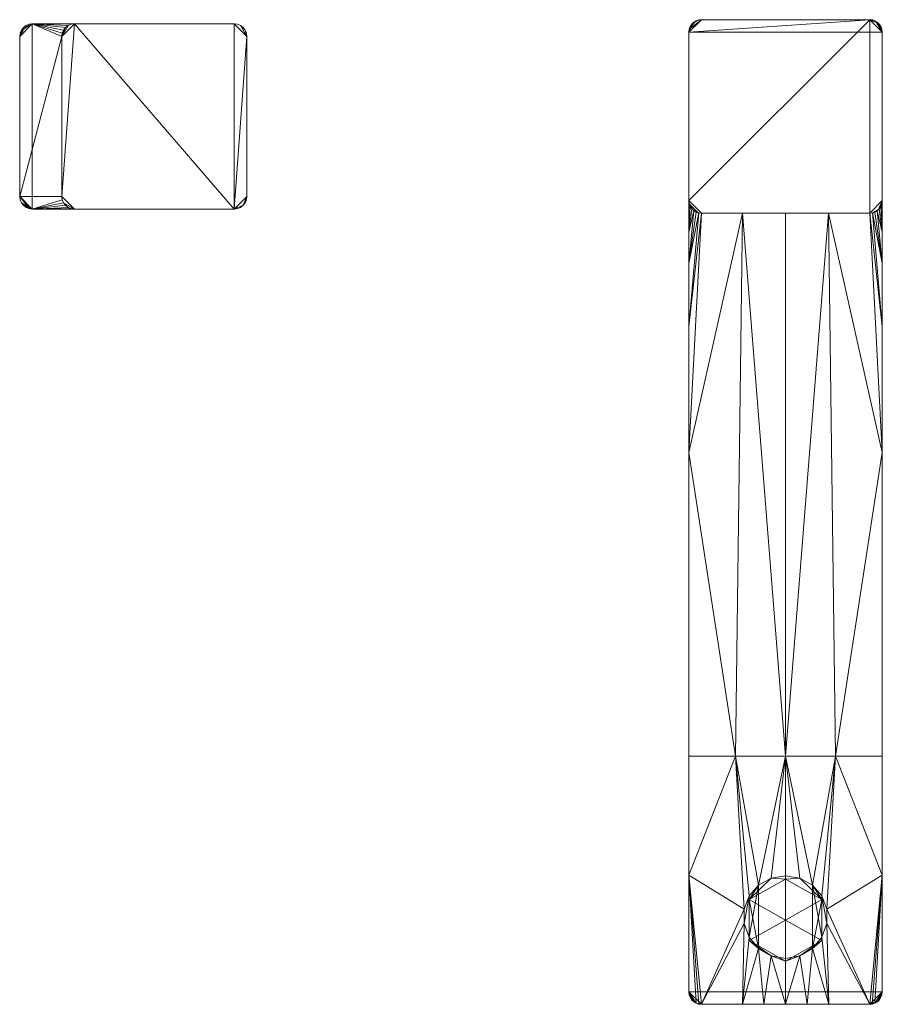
# Model space of a CAD drawing. Header units: millimetres. Extents: x -15489 to 15034, y -13406 to 13375.
# Tile 4 of 10: x -770 to -565, y -2901 to -2667. Entities that reach past the tile are written whole.
import ezdxf

# ---------------------------------------------------------------- set-up
doc = ezdxf.new("R2010")
doc.units = ezdxf.units.MM
doc.layers.add('P-SANR-FIXT', color=6, linetype='Continuous', lineweight=9)

# ---------------------------------------------------------------- blocks, each defined once
blk = doc.blocks.new('FFAS1300-601440BT0_REVIT - Acacia E deck-moiunted B_S basin mixer-348036-_3D_')
at = {"layer": 'P-SANR-FIXT'}
mesh = blk.add_polyface(dxfattribs=at)
corners = [(-131, -22, 36), (-130.22, -21.9, 36), (-129.5, -21.6, 36), (-128.88, -21.12, 36), (-128.4, -20.5, 36), (-128.1, -19.78, 36), (-128, -19, 36), (-128, 19, 36), (-128.1, 19.78, 36), (-128.4, 20.5, 36), (-128.88, 21.12, 36), (-129.5, 21.6, 36), (-130.22, 21.9, 36), (-131, 22, 36), (-179, 22, 36), (-179.78, 21.9, 36), (-180.5, 21.6, 36), (-181.12, 21.12, 36), (-181.6, 20.5, 36), (-181.9, 19.78, 36), (-182, 19, 36), (-182, -19, 36), (-181.9, -19.78, 36), (-181.6, -20.5, 36), (-181.12, -21.12, 36), (-180.5, -21.6, 36), (-179.78, -21.9, 36), (-179, -22, 36)]
mesh.append_faces([[corners[k] for k in face] for face in [(27, 21, 26)]], dxfattribs={"vtx0": -1, "vtx1": -1})
mesh.append_faces([[corners[k] for k in face] for face in [(7, 13, 0, 6), (0, 3, 6)]], dxfattribs={"vtx0": -1, "vtx1": -1, "vtx2": -1})
mesh.append_faces([[corners[k] for k in face] for face in [(20, 16, 17)]], dxfattribs={"vtx0": -1, "vtx2": -1})
mesh.append_faces([[corners[k] for k in face] for face in [(14, 20, 21, 27)]], dxfattribs={"vtx0": -1, "vtx2": -1, "vtx3": -1})
mesh.append_faces([[corners[k] for k in face] for face in [(19, 20, 17, 18), (25, 26, 23, 24)]], dxfattribs={"vtx1": -1})
mesh.append_faces([[corners[k] for k in face] for face in [(13, 14, 27, 0)]], dxfattribs={"vtx1": -1, "vtx3": -1})
mesh.append_faces([[corners[k] for k in face] for face in [(7, 8, 9)]], dxfattribs={"vtx2": -1})
mesh.append_faces([[corners[k] for k in face] for face in [(14, 15, 16, 20), (11, 12, 13, 7), (9, 10, 11, 7), (21, 22, 23, 26)]], dxfattribs={"vtx2": -1, "vtx3": -1})
mesh.append_faces([[corners[k] for k in face] for face in [(3, 4, 5, 6), (0, 1, 2, 3)]], dxfattribs={"vtx3": -1})
mesh = blk.add_polyface(dxfattribs=at)
corners = [(-179, -22, 33), (-179.78, -21.9, 33), (-180.5, -21.6, 33), (-181.12, -21.12, 33), (-181.6, -20.5, 33), (-181.9, -19.78, 33), (-182, -19, 33), (-182, 19, 33), (-181.9, 19.78, 33), (-181.6, 20.5, 33), (-181.12, 21.12, 33), (-180.5, 21.6, 33), (-179.78, 21.9, 33), (-179, 22, 33), (-169, 22, 33), (-169.78, 21.9, 33), (-170.5, 21.6, 33), (-171.12, 21.12, 33), (-171.6, 20.5, 33), (-171.9, 19.78, 33), (-172, 19, 33), (-172, -19, 33), (-171.9, -19.78, 33), (-171.6, -20.5, 33), (-171.12, -21.12, 33), (-170.5, -21.6, 33), (-169.78, -21.9, 33), (-169, -22, 33)]
mesh.append_faces([[corners[k] for k in face] for face in [(18, 13, 17)]], dxfattribs={"vtx0": -1, "vtx1": -1})
mesh.append_faces([[corners[k] for k in face] for face in [(0, 6, 21, 22)]], dxfattribs={"vtx0": -1, "vtx1": -1, "vtx3": -1})
mesh.append_faces([[corners[k] for k in face] for face in [(13, 9, 10)]], dxfattribs={"vtx0": -1, "vtx2": -1})
mesh.append_faces([[corners[k] for k in face] for face in [(20, 6, 7, 13)]], dxfattribs={"vtx0": -1, "vtx2": -1, "vtx3": -1})
mesh.append_faces([[corners[k] for k in face] for face in [(13, 7, 8, 9), (0, 4, 5, 6)]], dxfattribs={"vtx0": -1, "vtx3": -1})
mesh.append_faces([[corners[k] for k in face] for face in [(2, 3, 0, 1), (14, 15, 13)]], dxfattribs={"vtx1": -1})
mesh.append_faces([[corners[k] for k in face] for face in [(3, 4, 0), (19, 20, 13), (18, 19, 13), (16, 17, 13), (15, 16, 13), (22, 23, 0), (24, 25, 0), (25, 26, 0), (23, 24, 0), (20, 21, 6)]], dxfattribs={"vtx1": -1, "vtx2": -1})
mesh.append_faces([[corners[k] for k in face] for face in [(11, 12, 13, 10), (26, 27, 0)]], dxfattribs={"vtx2": -1})
mesh = blk.add_polyface(dxfattribs=at)
corners = [(-182, 19, 36), (-181.9, 19.78, 36), (-181.6, 20.5, 36), (-181.12, 21.12, 36), (-180.5, 21.6, 36), (-179.78, 21.9, 36), (-179, 22, 36), (-179, 22, 33), (-179.78, 21.9, 33), (-180.5, 21.6, 33), (-181.12, 21.12, 33), (-181.6, 20.5, 33), (-181.9, 19.78, 33), (-182, 19, 33)]
mesh.append_faces([[corners[k] for k in face] for face in [(7, 8, 5, 6), (0, 1, 12, 13)]], dxfattribs={"vtx1": -1})
mesh.append_faces([[corners[k] for k in face] for face in [(8, 9, 4, 5), (3, 4, 9, 10), (10, 11, 2, 3), (11, 12, 1, 2)]], dxfattribs={"vtx1": -1, "vtx3": -1})
mesh = blk.add_polyface(dxfattribs=at)
corners = [(-179, 22, 36), (-131, 22, 36), (-131, 22), (-169, 22), (-169, 22, 33), (-179, 22, 33)]
mesh.append_faces([[corners[k] for k in face] for face in [(2, 3, 4, 1)]], dxfattribs={"vtx2": -1})
mesh.append_faces([[corners[k] for k in face] for face in [(4, 5, 0, 1)]], dxfattribs={"vtx3": -1})
mesh = blk.add_polyface(dxfattribs=at)
corners = [(-169, 22), (-131, 22), (-130.22, 21.9), (-129.5, 21.6), (-128.88, 21.12), (-128.4, 20.5), (-128.1, 19.78), (-128, 19), (-128, -19), (-128.1, -19.78), (-128.4, -20.5), (-128.88, -21.12), (-129.5, -21.6), (-130.22, -21.9), (-131, -22), (-169, -22), (-169.78, -21.9), (-170.5, -21.6), (-171.12, -21.12), (-171.6, -20.5), (-171.9, -19.78), (-172, -19), (-172, 19), (-171.9, 19.78), (-171.6, 20.5), (-171.12, 21.12), (-170.5, 21.6), (-169.78, 21.9)]
mesh.append_faces([[corners[k] for k in face] for face in [(25, 22, 23, 24)]], dxfattribs={"vtx0": -1})
mesh.append_faces([[corners[k] for k in face] for face in [(0, 22, 26, 27), (26, 22, 25)]], dxfattribs={"vtx0": -1, "vtx1": -1})
mesh.append_faces([[corners[k] for k in face] for face in [(8, 11, 14, 7)]], dxfattribs={"vtx0": -1, "vtx1": -1, "vtx2": -1})
mesh.append_faces([[corners[k] for k in face] for face in [(7, 14, 0, 1)]], dxfattribs={"vtx0": -1, "vtx1": -1, "vtx3": -1})
mesh.append_faces([[corners[k] for k in face] for face in [(0, 21, 22)]], dxfattribs={"vtx0": -1, "vtx2": -1})
mesh.append_faces([[corners[k] for k in face] for face in [(4, 5, 3)]], dxfattribs={"vtx1": -1})
mesh.append_faces([[corners[k] for k in face] for face in [(14, 15, 21, 0)]], dxfattribs={"vtx1": -1, "vtx2": -1, "vtx3": -1})
mesh.append_faces([[corners[k] for k in face] for face in [(17, 18, 19), (12, 13, 14, 11), (9, 10, 11, 8)]], dxfattribs={"vtx2": -1})
mesh.append_faces([[corners[k] for k in face] for face in [(15, 16, 17, 19), (19, 20, 21, 15), (5, 6, 7, 3), (1, 2, 3, 7)]], dxfattribs={"vtx2": -1, "vtx3": -1})
mesh = blk.add_polyface(dxfattribs=at)
corners = [(-169, 22), (-169.78, 21.9), (-170.5, 21.6), (-171.12, 21.12), (-171.6, 20.5), (-171.9, 19.78), (-172, 19), (-172, 19, 33), (-171.9, 19.78, 33), (-171.6, 20.5, 33), (-171.12, 21.12, 33), (-170.5, 21.6, 33), (-169.78, 21.9, 33), (-169, 22, 33)]
mesh.append_faces([[corners[k] for k in face] for face in [(0, 1, 12, 13), (7, 8, 5, 6)]], dxfattribs={"vtx1": -1})
mesh.append_faces([[corners[k] for k in face] for face in [(1, 2, 11, 12), (10, 11, 2, 3), (3, 4, 9, 10), (4, 5, 8, 9)]], dxfattribs={"vtx1": -1, "vtx3": -1})
mesh = blk.add_polyface(dxfattribs=at)
corners = [(-131, 22), (-131, 22, 36), (-130.22, 21.9, 36), (-129.5, 21.6, 36), (-128.88, 21.12, 36), (-128.4, 20.5, 36), (-128.1, 19.78, 36), (-128, 19, 36), (-128, 19, 33), (-128, 19), (-128.1, 19.78), (-128.4, 20.5), (-128.88, 21.12), (-129.5, 21.6), (-130.22, 21.9)]
mesh.append_faces([[corners[k] for k in face] for face in [(8, 11, 5)]], dxfattribs={"vtx0": -1, "vtx1": -1, "vtx2": -1})
mesh.append_faces([[corners[k] for k in face] for face in [(8, 10, 11)]], dxfattribs={"vtx0": -1, "vtx2": -1})
mesh.append_faces([[corners[k] for k in face] for face in [(7, 8, 6)]], dxfattribs={"vtx1": -1})
mesh.append_faces([[corners[k] for k in face] for face in [(5, 6, 8)]], dxfattribs={"vtx1": -1, "vtx2": -1})
mesh.append_faces([[corners[k] for k in face] for face in [(4, 5, 11, 12), (12, 13, 3, 4), (13, 14, 2, 3)]], dxfattribs={"vtx1": -1, "vtx3": -1})
mesh.append_faces([[corners[k] for k in face] for face in [(8, 9, 10)]], dxfattribs={"vtx2": -1})
mesh.append_faces([[corners[k] for k in face] for face in [(14, 0, 1, 2)]], dxfattribs={"vtx3": -1})
mesh = blk.add_polyface(dxfattribs=at)
corners = [(-20, 23, 107), (-20.78, 22.9, 107), (-21.5, 22.6, 107), (-22.12, 22.12, 107), (-22.6, 21.5, 107), (-22.9, 20.78, 107), (-23, 20, 107), (-23, -208, 107), (-22.9, -208.78, 107), (-22.6, -209.5, 107), (-22.12, -210.12, 107), (-21.5, -210.6, 107), (-20.78, -210.9, 107), (-20, -211, 107), (20, -211, 107), (20.78, -210.9, 107), (21.5, -210.6, 107), (22.12, -210.12, 107), (22.6, -209.5, 107), (22.9, -208.78, 107), (23, -208, 107), (23, 20, 107), (22.9, 20.78, 107), (22.6, 21.5, 107), (22.12, 22.12, 107), (21.5, 22.6, 107), (20.78, 22.9, 107), (20, 23, 107)]
mesh.append_faces([[corners[k] for k in face] for face in [(17, 14, 15, 16), (24, 21, 22, 23)]], dxfattribs={"vtx0": -1})
mesh.append_faces([[corners[k] for k in face] for face in [(14, 20, 7, 13)]], dxfattribs={"vtx0": -1, "vtx1": -1, "vtx2": -1})
mesh.append_faces([[corners[k] for k in face] for face in [(21, 24, 27, 6)]], dxfattribs={"vtx0": -1, "vtx1": -1, "vtx2": -1, "vtx3": -1})
mesh.append_faces([[corners[k] for k in face] for face in [(0, 5, 6, 27)]], dxfattribs={"vtx0": -1, "vtx2": -1})
mesh.append_faces([[corners[k] for k in face] for face in [(7, 8, 11)]], dxfattribs={"vtx1": -1, "vtx2": -1})
mesh.append_faces([[corners[k] for k in face] for face in [(19, 20, 14, 17)]], dxfattribs={"vtx1": -1, "vtx2": -1, "vtx3": -1})
mesh.append_faces([[corners[k] for k in face] for face in [(6, 7, 20, 21)]], dxfattribs={"vtx1": -1, "vtx3": -1})
mesh.append_faces([[corners[k] for k in face] for face in [(17, 18, 19), (9, 10, 11, 8), (3, 4, 5, 2)]], dxfattribs={"vtx2": -1})
mesh.append_faces([[corners[k] for k in face] for face in [(11, 12, 13, 7), (0, 1, 2, 5)]], dxfattribs={"vtx2": -1, "vtx3": -1})
mesh.append_faces([[corners[k] for k in face] for face in [(24, 25, 26, 27)]], dxfattribs={"vtx3": -1})
mesh = blk.add_polyface(dxfattribs=at)
corners = [(-23, 20, 107), (-22.9, 20.78, 107), (-22.6, 21.5, 107), (-22.12, 22.12, 107), (-21.5, 22.6, 107), (-20.78, 22.9, 107), (-20, 23, 107), (-20, 23, 90.46), (-20.64, 22.93, 90.77), (-21.25, 22.73, 91.07), (-21.81, 22.39, 91.36), (-22.3, 21.93, 91.61), (-22.67, 21.36, 91.82), (-22.92, 20.71, 91.95), (-23, 20, 92)]
mesh.append_faces([[corners[k] for k in face] for face in [(6, 8, 5), (4, 10, 3), (10, 4, 9), (3, 11, 2), (2, 13, 1), (11, 3, 10)]], dxfattribs={"vtx0": -1, "vtx1": -1})
mesh.append_faces([[corners[k] for k in face] for face in [(7, 8, 6)]], dxfattribs={"vtx1": -1})
mesh.append_faces([[corners[k] for k in face] for face in [(8, 9, 5), (4, 5, 9), (11, 12, 2), (13, 14, 1), (12, 13, 2)]], dxfattribs={"vtx1": -1, "vtx2": -1})
mesh.append_faces([[corners[k] for k in face] for face in [(14, 0, 1)]], dxfattribs={"vtx2": -1})
mesh = blk.add_polyface(dxfattribs=at)
corners = [(20, 23), (20.78, 22.9), (21.5, 22.6), (22.12, 22.12), (22.6, 21.5), (22.9, 20.78), (23, 20), (23, -20), (22.9, -20.78), (22.6, -21.5), (22.12, -22.12), (21.5, -22.6), (20.78, -22.9), (20, -23), (-20, -23), (-20.78, -22.9), (-21.5, -22.6), (-22.12, -22.12), (-22.6, -21.5), (-22.9, -20.78), (-23, -20), (-23, 20), (-22.9, 20.78), (-22.6, 21.5), (-22.12, 22.12), (-21.5, 22.6), (-20.78, 22.9), (-20, 23)]
mesh.append_faces([[corners[k] for k in face] for face in [(24, 21, 22, 23), (19, 17, 18), (12, 10, 11)]], dxfattribs={"vtx0": -1})
mesh.append_faces([[corners[k] for k in face] for face in [(13, 0, 6, 7)]], dxfattribs={"vtx0": -1, "vtx1": -1, "vtx3": -1})
mesh.append_faces([[corners[k] for k in face] for face in [(0, 20, 21, 27), (15, 19, 20, 14)]], dxfattribs={"vtx0": -1, "vtx2": -1})
mesh.append_faces([[corners[k] for k in face] for face in [(2, 4, 5, 6)]], dxfattribs={"vtx0": -1, "vtx3": -1})
mesh.append_faces([[corners[k] for k in face] for face in [(26, 27, 21, 24), (13, 14, 20, 0), (12, 13, 7, 10)]], dxfattribs={"vtx1": -1, "vtx2": -1, "vtx3": -1})
mesh.append_faces([[corners[k] for k in face] for face in [(24, 25, 26), (2, 3, 4)]], dxfattribs={"vtx2": -1})
mesh.append_faces([[corners[k] for k in face] for face in [(15, 16, 17, 19), (0, 1, 2, 6)]], dxfattribs={"vtx2": -1, "vtx3": -1})
mesh.append_faces([[corners[k] for k in face] for face in [(7, 8, 9, 10)]], dxfattribs={"vtx3": -1})
mesh = blk.add_polyface(dxfattribs=at)
corners = [(-20, 23), (-20.78, 22.9), (-21.5, 22.6), (-22.12, 22.12), (-22.6, 21.5), (-22.9, 20.78), (-23, 20), (-23, 20, 92), (-22.92, 20.71, 91.95), (-22.67, 21.36, 91.82), (-22.3, 21.93, 91.61), (-21.81, 22.39, 91.36), (-21.25, 22.73, 91.07), (-20.64, 22.93, 90.77), (-20, 23, 90.46)]
mesh.append_faces([[corners[k] for k in face] for face in [(10, 4, 9)]], dxfattribs={"vtx0": -1, "vtx1": -1})
mesh.append_faces([[corners[k] for k in face] for face in [(13, 0, 1), (12, 1, 2), (10, 3, 4), (9, 4, 5), (8, 5, 6), (3, 10, 11)]], dxfattribs={"vtx0": -1, "vtx2": -1})
mesh.append_faces([[corners[k] for k in face] for face in [(14, 0, 13), (7, 8, 6)]], dxfattribs={"vtx1": -1})
mesh.append_faces([[corners[k] for k in face] for face in [(12, 13, 1), (11, 12, 2), (2, 3, 11), (8, 9, 5)]], dxfattribs={"vtx1": -1, "vtx2": -1})
mesh = blk.add_polyface(dxfattribs=at)
corners = [(-20, 23, 107), (20, 23, 107), (20, 23, 90.46), (20, 23), (-20, 23), (-20, 23, 90.46)]
mesh.append_faces([[corners[k] for k in face] for face in [(5, 0, 1, 2), (2, 3, 4, 5)]], dxfattribs={"vtx3": -1})
mesh = blk.add_polyface(dxfattribs=at)
corners = [(20, 23, 107), (20.78, 22.9, 107), (21.5, 22.6, 107), (22.12, 22.12, 107), (22.6, 21.5, 107), (22.9, 20.78, 107), (23, 20, 107), (23, 20, 92), (22.92, 20.71, 91.95), (22.67, 21.36, 91.82), (22.29, 21.93, 91.61), (21.81, 22.39, 91.36), (21.25, 22.73, 91.07), (20.64, 22.93, 90.77), (20, 23, 90.46)]
mesh.append_faces([[corners[k] for k in face] for face in [(2, 12, 1), (11, 3, 10)]], dxfattribs={"vtx0": -1, "vtx1": -1})
mesh.append_faces([[corners[k] for k in face] for face in [(5, 7, 8), (8, 4, 5), (10, 3, 4)]], dxfattribs={"vtx0": -1, "vtx2": -1})
mesh.append_faces([[corners[k] for k in face] for face in [(6, 7, 5)]], dxfattribs={"vtx1": -1})
mesh.append_faces([[corners[k] for k in face] for face in [(9, 10, 4), (8, 9, 4), (11, 12, 2), (12, 13, 1), (2, 3, 11), (0, 1, 13)]], dxfattribs={"vtx1": -1, "vtx2": -1})
mesh.append_faces([[corners[k] for k in face] for face in [(13, 14, 0)]], dxfattribs={"vtx2": -1})
mesh = blk.add_polyface(dxfattribs=at)
corners = [(23, 20), (22.9, 20.78), (22.6, 21.5), (22.12, 22.12), (21.5, 22.6), (20.78, 22.9), (20, 23), (20, 23, 90.46), (20.64, 22.93, 90.77), (21.25, 22.73, 91.07), (21.81, 22.39, 91.36), (22.29, 21.93, 91.61), (22.67, 21.36, 91.82), (22.92, 20.71, 91.95), (23, 20, 92)]
mesh.append_faces([[corners[k] for k in face] for face in [(13, 1, 12), (10, 4, 9), (9, 5, 8)]], dxfattribs={"vtx0": -1, "vtx1": -1})
mesh.append_faces([[corners[k] for k in face] for face in [(2, 11, 12), (10, 3, 4), (9, 4, 5), (8, 5, 6), (3, 10, 11)]], dxfattribs={"vtx0": -1, "vtx2": -1})
mesh.append_faces([[corners[k] for k in face] for face in [(14, 0, 13)]], dxfattribs={"vtx1": -1})
mesh.append_faces([[corners[k] for k in face] for face in [(1, 2, 12), (0, 1, 13), (2, 3, 11)]], dxfattribs={"vtx1": -1, "vtx2": -1})
mesh.append_faces([[corners[k] for k in face] for face in [(6, 7, 8)]], dxfattribs={"vtx2": -1})
mesh = blk.add_polyface(dxfattribs=at)
corners = [(-182, 19, 36), (-182, 19, 33), (-182, -19, 33), (-182, -19, 36)]
mesh.append_faces([[corners[k] for k in face] for face in [(0, 1, 2, 3)]])
mesh = blk.add_polyface(dxfattribs=at)
corners = [(-172, -19), (-172, -19, 33), (-172, 19, 33), (-172, 19)]
mesh.append_faces([[corners[k] for k in face] for face in [(0, 1, 2, 3)]])
mesh = blk.add_polyface(dxfattribs=at)
corners = [(-128, 19, 36), (-128, -19, 36), (-128, -19, 33), (-128, -19), (-128, 19), (-128, 19, 33)]
mesh.append_faces([[corners[k] for k in face] for face in [(5, 0, 1, 2), (2, 3, 4, 5)]], dxfattribs={"vtx3": -1})
mesh = blk.add_polyface(dxfattribs=at)
corners = [(-23, 20, 107), (-23, 20, 92), (-23, 20), (-23, -20), (-23, -20, 92), (-23, -152, 92), (-23, -180.33, 94.18), (-23, -208, 100.65), (-23, -208, 107)]
mesh.append_faces([[corners[k] for k in face] for face in [(7, 8, 6)]], dxfattribs={"vtx1": -1})
mesh.append_faces([[corners[k] for k in face] for face in [(5, 6, 8, 0), (4, 5, 0, 1)]], dxfattribs={"vtx1": -1, "vtx3": -1})
mesh.append_faces([[corners[k] for k in face] for face in [(1, 2, 3, 4)]], dxfattribs={"vtx3": -1})
mesh = blk.add_polyface(dxfattribs=at)
corners = [(23, -208, 107), (23, -208, 100.65), (23, -180.33, 94.18), (23, -152, 92), (23, -20, 92), (23, -20), (23, 20), (23, 20, 92), (23, 20, 107)]
mesh.append_faces([[corners[k] for k in face] for face in [(0, 3, 8)]], dxfattribs={"vtx0": -1, "vtx1": -1})
mesh.append_faces([[corners[k] for k in face] for face in [(4, 7, 8, 3)]], dxfattribs={"vtx0": -1, "vtx2": -1})
mesh.append_faces([[corners[k] for k in face] for face in [(5, 6, 7, 4)]], dxfattribs={"vtx2": -1})
mesh.append_faces([[corners[k] for k in face] for face in [(0, 1, 2, 3)]], dxfattribs={"vtx3": -1})
mesh = blk.add_polyface(dxfattribs=at)
corners = [(-179, -22, 36), (-179.78, -21.9, 36), (-180.5, -21.6, 36), (-181.12, -21.12, 36), (-181.6, -20.5, 36), (-181.9, -19.78, 36), (-182, -19, 36), (-182, -19, 33), (-181.9, -19.78, 33), (-181.6, -20.5, 33), (-181.12, -21.12, 33), (-180.5, -21.6, 33), (-179.78, -21.9, 33), (-179, -22, 33)]
mesh.append_faces([[corners[k] for k in face] for face in [(7, 8, 5, 6), (0, 1, 12, 13)]], dxfattribs={"vtx1": -1})
mesh.append_faces([[corners[k] for k in face] for face in [(8, 9, 4, 5), (3, 4, 9, 10), (10, 11, 2, 3), (11, 12, 1, 2)]], dxfattribs={"vtx1": -1, "vtx3": -1})
mesh = blk.add_polyface(dxfattribs=at)
corners = [(-172, -19), (-171.9, -19.78), (-171.6, -20.5), (-171.12, -21.12), (-170.5, -21.6), (-169.78, -21.9), (-169, -22), (-169, -22, 33), (-169.78, -21.9, 33), (-170.5, -21.6, 33), (-171.12, -21.12, 33), (-171.6, -20.5, 33), (-171.9, -19.78, 33), (-172, -19, 33)]
mesh.append_faces([[corners[k] for k in face] for face in [(8, 5, 6, 7)]], dxfattribs={"vtx0": -1})
mesh.append_faces([[corners[k] for k in face] for face in [(4, 9, 10, 3)]], dxfattribs={"vtx0": -1, "vtx2": -1})
mesh.append_faces([[corners[k] for k in face] for face in [(0, 1, 12, 13)]], dxfattribs={"vtx1": -1})
mesh.append_faces([[corners[k] for k in face] for face in [(1, 2, 11, 12), (10, 11, 2, 3), (8, 9, 4, 5)]], dxfattribs={"vtx1": -1, "vtx3": -1})
mesh = blk.add_polyface(dxfattribs=at)
corners = [(-128, -19, 36), (-128.1, -19.78, 36), (-128.4, -20.5, 36), (-128.88, -21.12, 36), (-129.5, -21.6, 36), (-130.22, -21.9, 36), (-131, -22, 36), (-131, -22), (-130.22, -21.9), (-129.5, -21.6), (-128.88, -21.12), (-128.4, -20.5), (-128.1, -19.78), (-128, -19), (-128, -19, 33)]
mesh.append_faces([[corners[k] for k in face] for face in [(2, 11, 14)]], dxfattribs={"vtx0": -1, "vtx1": -1, "vtx2": -1})
mesh.append_faces([[corners[k] for k in face] for face in [(7, 8, 5, 6), (13, 14, 12)]], dxfattribs={"vtx1": -1})
mesh.append_faces([[corners[k] for k in face] for face in [(11, 12, 14), (1, 2, 14)]], dxfattribs={"vtx1": -1, "vtx2": -1})
mesh.append_faces([[corners[k] for k in face] for face in [(8, 9, 4, 5), (3, 4, 9, 10), (10, 11, 2, 3)]], dxfattribs={"vtx1": -1, "vtx3": -1})
mesh.append_faces([[corners[k] for k in face] for face in [(14, 0, 1)]], dxfattribs={"vtx2": -1})
mesh = blk.add_polyface(dxfattribs=at)
corners = [(23, -152, 92), (11.88, -152, 87.52), (0, -152, 86), (-11.88, -152, 87.52), (-23, -152, 92), (-23, -20, 92), (-22.92, -20.71, 91.95), (-22.67, -21.36, 91.82), (-22.29, -21.93, 91.61), (-21.81, -22.39, 91.36), (-21.25, -22.73, 91.07), (-20.64, -22.93, 90.77), (-20, -23, 90.46), (-10.25, -23, 87.13), (0, -23, 86), (10.25, -23, 87.13), (20, -23, 90.46), (20.64, -22.93, 90.77), (21.25, -22.73, 91.07), (21.81, -22.39, 91.36), (22.29, -21.93, 91.61), (22.67, -21.36, 91.82), (22.92, -20.71, 91.95), (23, -20, 92), (-23, -79.9, 92), (23, -79.9, 92), (-23, -49.95, 92), (23, -49.95, 92), (-23, -34.97, 92), (23, -34.97, 92), (-23, -27.49, 92), (23, -27.49, 92), (-23, -23.74, 92), (23, -23.74, 92), (-23, -21.87, 92), (23, -21.87, 92), (-23, -20.94, 92), (23, -20.94, 92)]
mesh.append_faces([[corners[k] for k in face] for face in [(24, 3, 4)]], dxfattribs={"vtx0": -1})
mesh.append_faces([[corners[k] for k in face] for face in [(28, 11, 26), (13, 24, 12), (26, 12, 24), (7, 34, 6), (20, 31, 19), (27, 17, 29), (21, 31, 20), (2, 15, 1), (15, 2, 14)]], dxfattribs={"vtx0": -1, "vtx1": -1})
mesh.append_faces([[corners[k] for k in face] for face in [(3, 24, 13), (1, 15, 25)]], dxfattribs={"vtx0": -1, "vtx1": -1, "vtx2": -1})
mesh.append_faces([[corners[k] for k in face] for face in [(9, 28, 30), (30, 7, 8), (26, 11, 12), (2, 13, 14), (19, 31, 29), (16, 27, 25), (27, 16, 17), (29, 17, 18)]], dxfattribs={"vtx0": -1, "vtx2": -1})
mesh.append_faces([[corners[k] for k in face] for face in [(7, 30, 32, 34)]], dxfattribs={"vtx0": -1, "vtx3": -1})
mesh.append_faces([[corners[k] for k in face] for face in [(8, 9, 30), (9, 10, 28), (10, 11, 28), (2, 3, 13), (33, 31, 21, 35), (18, 19, 29), (21, 22, 35), (15, 16, 25)]], dxfattribs={"vtx1": -1, "vtx2": -1})
mesh.append_faces([[corners[k] for k in face] for face in [(36, 5, 6, 34), (25, 0, 1)]], dxfattribs={"vtx2": -1})
mesh.append_faces([[corners[k] for k in face] for face in [(22, 23, 37, 35)]], dxfattribs={"vtx3": -1})
mesh = blk.add_polyface(dxfattribs=at)
corners = [(-23, -20), (-22.9, -20.78), (-22.6, -21.5), (-22.12, -22.12), (-21.5, -22.6), (-20.78, -22.9), (-20, -23), (-20, -23, 90.46), (-20.64, -22.93, 90.77), (-21.25, -22.73, 91.07), (-21.81, -22.39, 91.36), (-22.29, -21.93, 91.61), (-22.67, -21.36, 91.82), (-22.92, -20.71, 91.95), (-23, -20, 92)]
mesh.append_faces([[corners[k] for k in face] for face in [(13, 1, 12), (10, 4, 9), (9, 5, 8)]], dxfattribs={"vtx0": -1, "vtx1": -1})
mesh.append_faces([[corners[k] for k in face] for face in [(13, 0, 1), (12, 1, 2), (2, 11, 12), (10, 3, 4), (9, 4, 5), (8, 5, 6), (3, 10, 11)]], dxfattribs={"vtx0": -1, "vtx2": -1})
mesh.append_faces([[corners[k] for k in face] for face in [(14, 0, 13)]], dxfattribs={"vtx1": -1})
mesh.append_faces([[corners[k] for k in face] for face in [(2, 3, 11)]], dxfattribs={"vtx1": -1, "vtx2": -1})
mesh.append_faces([[corners[k] for k in face] for face in [(6, 7, 8)]], dxfattribs={"vtx2": -1})
mesh = blk.add_polyface(dxfattribs=at)
corners = [(20, -23), (20.78, -22.9), (21.5, -22.6), (22.12, -22.12), (22.6, -21.5), (22.9, -20.78), (23, -20), (23, -20, 92), (22.92, -20.71, 91.95), (22.67, -21.36, 91.82), (22.29, -21.93, 91.61), (21.81, -22.39, 91.36), (21.25, -22.73, 91.07), (20.64, -22.93, 90.77), (20, -23, 90.46)]
mesh.append_faces([[corners[k] for k in face] for face in [(10, 4, 9)]], dxfattribs={"vtx0": -1, "vtx1": -1})
mesh.append_faces([[corners[k] for k in face] for face in [(13, 0, 1), (12, 1, 2), (10, 3, 4), (9, 4, 5), (8, 5, 6), (3, 10, 11)]], dxfattribs={"vtx0": -1, "vtx2": -1})
mesh.append_faces([[corners[k] for k in face] for face in [(14, 0, 13), (7, 8, 6)]], dxfattribs={"vtx1": -1})
mesh.append_faces([[corners[k] for k in face] for face in [(12, 13, 1), (11, 12, 2), (2, 3, 11), (8, 9, 5)]], dxfattribs={"vtx1": -1, "vtx2": -1})
mesh = blk.add_polyface(dxfattribs=at)
corners = [(-131, -22, 36), (-179, -22, 36), (-179, -22, 33), (-169, -22, 33), (-169, -22), (-131, -22)]
mesh.append_faces([[corners[k] for k in face] for face in [(3, 0, 1, 2)]], dxfattribs={"vtx0": -1})
mesh.append_faces([[corners[k] for k in face] for face in [(3, 4, 5, 0)]], dxfattribs={"vtx3": -1})
mesh = blk.add_polyface(dxfattribs=at)
corners = [(-20, -23), (20, -23), (20, -23, 90.46), (10.25, -23, 87.13), (0, -23, 86), (-10.25, -23, 87.13), (-20, -23, 90.46)]
mesh.append_faces([[corners[k] for k in face] for face in [(0, 5, 6)]], dxfattribs={"vtx0": -1})
mesh.append_faces([[corners[k] for k in face] for face in [(5, 0, 4)]], dxfattribs={"vtx0": -1, "vtx1": -1})
mesh.append_faces([[corners[k] for k in face] for face in [(1, 3, 4, 0)]], dxfattribs={"vtx0": -1, "vtx2": -1})
mesh.append_faces([[corners[k] for k in face] for face in [(2, 3, 1)]], dxfattribs={"vtx1": -1})
mesh = blk.add_polyface(dxfattribs=at)
corners = [(-23, -152, 92), (-11.88, -152, 87.52), (0, -152, 86), (11.88, -152, 87.52), (23, -152, 92), (23, -180.33, 94.18), (23, -208, 100.65), (22.92, -208.67, 100.82), (22.69, -209.32, 100.9), (22.31, -209.91, 100.87), (21.82, -210.39, 100.75), (21.25, -210.73, 100.56), (20.63, -210.93, 100.3), (20, -211, 100.01), (10.28, -211, 96.51), (0.01, -211, 95.31), (-10.26, -211, 96.5), (-20, -211, 100.01), (-20.63, -210.93, 100.3), (-21.24, -210.73, 100.56), (-21.82, -210.39, 100.75), (-22.31, -209.91, 100.87), (-22.69, -209.33, 100.9), (-22.92, -208.67, 100.82), (-23, -208, 100.65), (-23, -180.33, 94.18), (0, -180.49, 88.13), (-3.42, -181.06, 88.34), (-6.43, -182.71, 88.93), (-8.66, -185.26, 89.73), (-9.85, -188.42, 90.56), (-9.85, -191.83, 91.25), (-8.65, -195.07, 91.73), (-6.43, -197.73, 91.99), (-3.42, -199.48, 92.11), (0, -200.09, 92.14), (3.42, -199.48, 92.11), (6.43, -197.73, 91.99), (8.65, -195.07, 91.73), (9.85, -191.83, 91.25), (9.85, -188.42, 90.56), (8.66, -185.26, 89.73), (6.43, -182.71, 88.93), (3.42, -181.06, 88.34), (5.15, -211, 95.91), (-5.12, -211, 95.91)]
mesh.append_faces([[corners[k] for k in face] for face in [(1, 25, 0)]], dxfattribs={"vtx0": -1})
mesh.append_faces([[corners[k] for k in face] for face in [(28, 2, 27), (2, 28, 1), (34, 45, 33), (26, 2, 43), (43, 2, 42), (17, 31, 16), (25, 19, 24), (19, 25, 18), (16, 33, 45), (21, 24, 20), (45, 34, 15), (9, 6, 8), (37, 44, 36), (6, 11, 5)]], dxfattribs={"vtx0": -1, "vtx1": -1})
mesh.append_faces([[corners[k] for k in face] for face in [(30, 25, 1), (30, 17, 25), (3, 5, 40), (13, 40, 5)]], dxfattribs={"vtx0": -1, "vtx1": -1, "vtx2": -1})
mesh.append_faces([[corners[k] for k in face] for face in [(1, 29, 30), (16, 31, 32), (1, 28, 29), (42, 2, 3), (3, 40, 41), (13, 39, 40), (3, 41, 42), (24, 21, 22), (24, 19, 20), (25, 17, 18), (15, 35, 36)]], dxfattribs={"vtx0": -1, "vtx2": -1})
mesh.append_faces([[corners[k] for k in face] for face in [(4, 5, 3), (7, 8, 6)]], dxfattribs={"vtx1": -1})
mesh.append_faces([[corners[k] for k in face] for face in [(26, 27, 2), (30, 31, 17), (32, 33, 16), (38, 39, 14), (44, 15, 36), (37, 38, 14), (34, 35, 15), (9, 10, 6), (12, 13, 5), (11, 12, 5), (13, 14, 39), (10, 11, 6), (14, 44, 37)]], dxfattribs={"vtx1": -1, "vtx2": -1})
mesh.append_faces([[corners[k] for k in face] for face in [(22, 23, 24)]], dxfattribs={"vtx2": -1})
mesh = blk.add_polyface(dxfattribs=at)
corners = [(0, -181.26, 84.83), (-8.66, -186.13, 85.95), (-8.66, -195.87, 88.2), (0, -200.74, 89.33), (0, -200.09, 92.14), (-3.42, -199.48, 92.11), (-6.43, -197.73, 91.99), (-8.65, -195.07, 91.73), (-9.85, -191.83, 91.25), (-9.85, -188.42, 90.56), (-8.66, -185.26, 89.73), (-6.43, -182.71, 88.93), (-3.42, -181.06, 88.34), (0, -180.49, 88.13)]
mesh.append_faces([[corners[k] for k in face] for face in [(10, 8, 9)]], dxfattribs={"vtx0": -1})
mesh.append_faces([[corners[k] for k in face] for face in [(7, 11, 6), (1, 12, 0), (12, 1, 11)]], dxfattribs={"vtx0": -1, "vtx1": -1})
mesh.append_faces([[corners[k] for k in face] for face in [(6, 11, 1)]], dxfattribs={"vtx0": -1, "vtx1": -1, "vtx2": -1})
mesh.append_faces([[corners[k] for k in face] for face in [(5, 2, 3), (2, 5, 6)]], dxfattribs={"vtx0": -1, "vtx2": -1})
mesh.append_faces([[corners[k] for k in face] for face in [(13, 0, 12)]], dxfattribs={"vtx1": -1})
mesh.append_faces([[corners[k] for k in face] for face in [(1, 2, 6), (7, 8, 10), (10, 11, 7)]], dxfattribs={"vtx1": -1, "vtx2": -1})
mesh.append_faces([[corners[k] for k in face] for face in [(3, 4, 5)]], dxfattribs={"vtx2": -1})
mesh = blk.add_polyface(dxfattribs=at)
corners = [(0, -200.74, 89.33), (-8.66, -195.87, 88.2), (-8.66, -186.13, 85.95), (0, -181.26, 84.83), (0, -191, 87.08)]
mesh.append_faces([[corners[k] for k in face] for face in [(4, 1, 2)]], dxfattribs={"vtx0": -1, "vtx2": -1})
mesh.append_faces([[corners[k] for k in face] for face in [(2, 3, 4), (4, 0, 1)]], dxfattribs={"vtx2": -1})
mesh = blk.add_polyface(dxfattribs=at)
corners = [(0, -200.74, 89.33), (8.66, -195.87, 88.2), (8.66, -186.13, 85.95), (0, -181.26, 84.83), (0, -180.49, 88.13), (3.42, -181.06, 88.34), (6.43, -182.71, 88.93), (8.66, -185.26, 89.73), (9.85, -188.42, 90.56), (9.85, -191.83, 91.25), (8.65, -195.07, 91.73), (6.43, -197.73, 91.99), (3.42, -199.48, 92.11), (0, -200.09, 92.14)]
mesh.append_faces([[corners[k] for k in face] for face in [(7, 10, 6), (2, 11, 1), (1, 12, 0), (12, 1, 11), (10, 7, 9)]], dxfattribs={"vtx0": -1, "vtx1": -1})
mesh.append_faces([[corners[k] for k in face] for face in [(11, 2, 6)]], dxfattribs={"vtx0": -1, "vtx1": -1, "vtx2": -1})
mesh.append_faces([[corners[k] for k in face] for face in [(5, 2, 3), (2, 5, 6)]], dxfattribs={"vtx0": -1, "vtx2": -1})
mesh.append_faces([[corners[k] for k in face] for face in [(13, 0, 12)]], dxfattribs={"vtx1": -1})
mesh.append_faces([[corners[k] for k in face] for face in [(10, 11, 6)]], dxfattribs={"vtx1": -1, "vtx2": -1})
mesh.append_faces([[corners[k] for k in face] for face in [(3, 4, 5), (7, 8, 9)]], dxfattribs={"vtx2": -1})
mesh = blk.add_polyface(dxfattribs=at)
corners = [(0, -181.26, 84.83), (8.66, -186.13, 85.95), (8.66, -195.87, 88.2), (0, -200.74, 89.33), (0, -191, 87.08)]
mesh.append_faces([[corners[k] for k in face] for face in [(4, 2, 3)]], dxfattribs={"vtx0": -1})
mesh.append_faces([[corners[k] for k in face] for face in [(2, 4, 1)]], dxfattribs={"vtx0": -1, "vtx1": -1})
mesh.append_faces([[corners[k] for k in face] for face in [(0, 1, 4)]], dxfattribs={"vtx1": -1})
mesh = blk.add_polyface(dxfattribs=at)
corners = [(-20, -211, 107), (-20.78, -210.9, 107), (-21.5, -210.6, 107), (-22.12, -210.12, 107), (-22.6, -209.5, 107), (-22.9, -208.78, 107), (-23, -208, 107), (-23, -208, 100.65), (-22.92, -208.67, 100.82), (-22.69, -209.33, 100.9), (-22.31, -209.91, 100.87), (-21.82, -210.39, 100.75), (-21.24, -210.73, 100.56), (-20.63, -210.93, 100.3), (-20, -211, 100.01)]
mesh.append_faces([[corners[k] for k in face] for face in [(6, 8, 5), (3, 11, 2), (11, 3, 10)]], dxfattribs={"vtx0": -1, "vtx1": -1})
mesh.append_faces([[corners[k] for k in face] for face in [(9, 4, 5), (4, 9, 10), (10, 3, 4)]], dxfattribs={"vtx0": -1, "vtx2": -1})
mesh.append_faces([[corners[k] for k in face] for face in [(7, 8, 6)]], dxfattribs={"vtx1": -1})
mesh.append_faces([[corners[k] for k in face] for face in [(8, 9, 5), (11, 12, 2), (12, 13, 0), (1, 2, 12), (0, 1, 12)]], dxfattribs={"vtx1": -1, "vtx2": -1})
mesh.append_faces([[corners[k] for k in face] for face in [(13, 14, 0)]], dxfattribs={"vtx2": -1})
mesh = blk.add_polyface(dxfattribs=at)
corners = [(23, -208, 107), (22.9, -208.78, 107), (22.6, -209.5, 107), (22.12, -210.12, 107), (21.5, -210.6, 107), (20.78, -210.9, 107), (20, -211, 107), (20, -211, 100.01), (20.63, -210.93, 100.3), (21.25, -210.73, 100.56), (21.82, -210.39, 100.75), (22.31, -209.91, 100.87), (22.69, -209.32, 100.9), (22.92, -208.67, 100.82), (23, -208, 100.65)]
mesh.append_faces([[corners[k] for k in face] for face in [(6, 9, 5), (4, 10, 3), (10, 4, 9), (3, 11, 2), (11, 3, 10)]], dxfattribs={"vtx0": -1, "vtx1": -1})
mesh.append_faces([[corners[k] for k in face] for face in [(7, 8, 6)]], dxfattribs={"vtx1": -1})
mesh.append_faces([[corners[k] for k in face] for face in [(8, 9, 6), (4, 5, 9), (11, 12, 2), (12, 13, 1), (1, 2, 12), (0, 1, 13)]], dxfattribs={"vtx1": -1, "vtx2": -1})
mesh.append_faces([[corners[k] for k in face] for face in [(13, 14, 0)]], dxfattribs={"vtx2": -1})
mesh = blk.add_polyface(dxfattribs=at)
corners = [(20, -211, 107), (-20, -211, 107), (-20, -211, 100.01), (-10.26, -211, 96.5), (0.01, -211, 95.31), (10.28, -211, 96.51), (20, -211, 100.01)]
mesh.append_faces([[corners[k] for k in face] for face in [(6, 0, 5)]], dxfattribs={"vtx1": -1})
mesh.append_faces([[corners[k] for k in face] for face in [(0, 1, 4, 5)]], dxfattribs={"vtx1": -1, "vtx3": -1})
mesh.append_faces([[corners[k] for k in face] for face in [(1, 2, 3, 4)]], dxfattribs={"vtx3": -1})

msp = doc.modelspace()

# ---------------------------------------------------------------- block references
at = {"layer": 'P-SANR-FIXT'}
msp.add_blockref('FFAS1300-601440BT0_REVIT - Acacia E deck-moiunted B_S basin mixer-348036-_3D_', (-587.87, -2690.12), dxfattribs=at)

doc.saveas('drawing.dxf')
